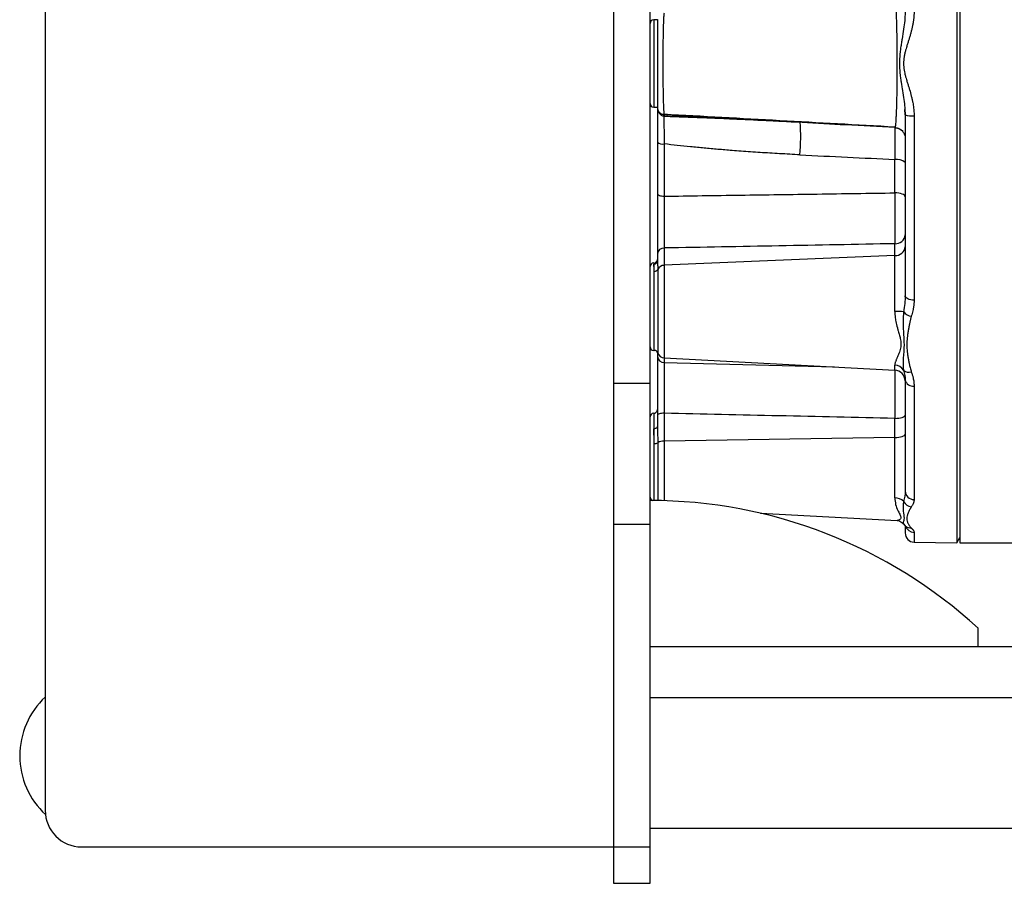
# Model space of a CAD drawing. Header units: inches. Extents: x -25.6 to 20.4, y -29.8 to 30.6.
# Tile 2 of 11: x -25.6 to -15, y -8.9 to 0.5. Entities that reach past the tile are written whole.
import ezdxf

# ---------------------------------------------------------------- set-up
doc = ezdxf.new("R2010")
doc.units = ezdxf.units.IN
doc.header["$MEASUREMENT"] = 0

msp = doc.modelspace()

# ---------------------------------------------------------------- linework, layer by layer
at = {"color": 7, "linetype": 'Continuous', "lineweight": 25}
for p, q in [((-19.173, 5.507), (-19.173, -8.853)), ((-18.78, -8.853), (-18.78, 5.507)), ((-25.315, 4.73), (-25.315, -8.066)), ((-15.467, 4.682), (-15.467, -5.177)), ((-18.701, 0.472), (-18.74, 0.472)), ((-18.74, -0.472), (-18.701, -0.472)), ((-16.027, -0.485), (-16.027, -0.498)), ((-16.026, -0.494), (-16.022, -0.555)), ((-18.629, -0.543), (-18.629, -0.545)), ((-17.145, -0.634), (-17.159, -0.634)), ((-17.151, -0.634), (-17.159, -0.634)), ((-17.138, -0.635), (-17.159, -0.634)), ((-15.927, -0.564), (-15.927, -2.555)), ((-16.137, -0.69), (-16.101, -0.698)), ((-16.031, -0.765), (-16.029, -0.77)), ((-18.626, -0.868), (-18.626, -1.433)), ((-16.136, -1.397), (-16.136, -1.036)), ((-18.626, -1.992), (-18.626, -3.23)), ((-16.136, -2.677), (-16.136, -1.946)), ((-18.701, -2.056), (-18.701, -2.13)), ((-16.136, -2.074), (-18.626, -2.179)), ((-18.74, -3.099), (-18.734, -3.099)), ((-18.701, -3.119), (-18.701, -3.163)), ((-18.626, -3.179), (-16.136, -3.31)), ((-19.173, -3.452), (-18.78, -3.452)), ((-15.927, -3.483), (-15.927, -4.708)), ((-18.701, -3.801), (-18.701, -3.92)), ((-18.626, -3.776), (-18.626, -4.721)), ((-16.136, -4.691), (-16.136, -3.832)), ((-16.136, -4.039), (-18.626, -4.079)), ((-17.585, -4.857), (-16.111, -4.934)), ((-19.173, -4.973), (-18.78, -4.973)), ((-16.11, -4.934), (-16.112, -4.933)), ((-16.046, -4.969), (-16.022, -4.994)), ((-16.046, -4.969), (-16.025, -4.99)), ((-16.022, -4.994), (-16.025, -4.99)), ((-16.021, -4.994), (-16.022, -4.993)), ((-15.927, -5.169), (-15.467, -5.177)), ((-15.467, -5.177), (-15.433, -5.118)), ((-15.433, -5.177), (-14.331, -5.177)), ((-15.236, -6.294), (-15.236, -6.097)), ((-18.78, -6.294), (-0.276, -6.294)), ((-0.079, -8.262), (-18.78, -8.262)), ((-24.921, -8.459), (-18.78, -8.459)), ((-19.173, -8.853), (-18.78, -8.853))]:
    msp.add_line(p, q, dxfattribs=at)
at = {"color": 8, "linetype": 'Continuous', "lineweight": 25}
for p, q in [((-18.74, 0.472), (-18.74, -0.472)), ((-16.024, -0.553), (-16.026, -0.498)), ((-18.74, -2.154), (-18.74, -3.099)), ((-18.697, -2.223), (-18.697, -3.126)), ((-18.734, -3.099), (-18.734, -2.244)), ((-18.626, -3.23), (-16.787, -3.276)), ((-16.136, -3.31), (-16.136, -3.259)), ((-18.74, -3.777), (-18.74, -4.719)), ((-18.734, -4.719), (-18.734, -4.104)), ((-18.697, -4.096), (-18.697, -4.72)), ((-15.927, -5.062), (-15.927, -5.169)), ((-18.78, -6.845), (-0.276, -6.845))]:
    msp.add_line(p, q, dxfattribs=at)
at = {"color": 7, "linetype": 'Continuous', "lineweight": 25, "flags": 128}
for points in [[(-18.701, -1.403), (-18.699, -1.409), (-18.695, -1.414), (-18.688, -1.419), (-18.679, -1.424), (-18.668, -1.428), (-18.655, -1.43), (-18.641, -1.432), (-18.626, -1.433)], [(-16.024, -1.439), (-16.026, -1.431), (-16.032, -1.423), (-16.042, -1.416), (-16.056, -1.41), (-16.073, -1.405), (-16.092, -1.401), (-16.113, -1.398), (-16.136, -1.397)], [(-15.927, -2.555), (-15.946, -2.554), (-15.964, -2.551), (-15.981, -2.547), (-15.995, -2.541), (-16.007, -2.533), (-16.016, -2.525), (-16.022, -2.516), (-16.024, -2.507)], [(-18.626, -3.776), (-18.641, -3.777), (-18.655, -3.779), (-18.668, -3.781), (-18.679, -3.784), (-18.688, -3.788), (-18.695, -3.792), (-18.699, -3.796), (-18.701, -3.801)], [(-16.136, -3.832), (-16.113, -3.831), (-16.092, -3.829), (-16.073, -3.825), (-16.056, -3.821), (-16.042, -3.815), (-16.032, -3.809), (-16.026, -3.803), (-16.024, -3.796)], [(-18.701, -3.92), (-18.702, -3.925), (-18.704, -3.929), (-18.707, -3.934), (-18.712, -3.938), (-18.718, -3.941), (-18.725, -3.943), (-18.732, -3.945), (-18.74, -3.945)], [(-16.136, -4.039), (-16.113, -4.038), (-16.092, -4.035), (-16.073, -4.032), (-16.056, -4.027), (-16.042, -4.022), (-16.032, -4.016), (-16.026, -4.009), (-16.024, -4.002)]]:
    msp.add_lwpolyline(points, dxfattribs=at)
at = {"color": 7, "linetype": 'Continuous', "lineweight": 25}
for centre, radius, start, end in [((-18.74, 0.433), 0.0394, 90, 180), ((-18.74, -0.433), 0.0394, 180, 270), ((-18.695, -0.56), 0.0639, 352.5927, 7.4073), ((-18.645, -0.57), 0.0247, 0.9516, 44.8198), ((-19.151, -0.804), 1.999, 354.7974, 4.8967), ((-17.159, -0.637), 0.00296, 86.4654, 104.9729), ((-15.951, -0.335), 0.23, 251.4335, 275.898), ((-18.643, -0.774), 0.0955, 232.7726, 280.1748), ((-16.111, -1.165), 0.13, 48.0381, 100.9262), ((-16.13, -1.839), 0.107, 267.1726, 353.7243), ((-18.63, -2.064), 0.0715, 87.1726, 173.7243), ((-16.13, -1.967), 0.107, 267.1726, 353.7243), ((-18.74, -2.115), 0.0394, 270, 360), ((-18.74, -2.193), 0.0394, 90, 180), ((-18.74, -2.129), 0.0388, 269.1705, 359.1457), ((-18.732, -2.205), 0.0396, 267.1159, 333.1379), ((-18.627, -2.258), 0.0782, 89.6191, 153.398), ((-16.129, -3.589), 0.912, 84.4111, 90.4363), ((-15.926, -2.582), 0.151, 221.2913, 258.4378), ((-18.74, -3.06), 0.0394, 180, 270), ((-18.734, -3.138), 0.0394, 18.6964, 90), ((-18.628, -3.157), 0.0728, 184.7321, 271.6124), ((-18.622, -3.1), 0.0787, 198.6964, 267), ((-16.14, -3.378), 0.12, 33.2904, 87.9446), ((-16.142, -3.428), 0.118, 0, 87), ((-15.982, -3.244), 0.0896, 229.8977, 286.5467), ((-15.939, -3.397), 0.0867, 192.9798, 278.1371), ((-18.74, -3.817), 0.0394, 90, 180), ((-18.74, -3.738), 0.0394, 270, 360), ((-18.729, -4.039), 0.0649, 265.3966, 299.5994), ((-18.634, -4.203), 0.125, 86.3078, 120.0487), ((-15.93, -4.614), 0.0942, 182.7338, 271.6088), ((-18.74, -4.683), 0.0394, 180, 247.3991), ((-18.78, -9.964), 5.245, 47.499, 90), ((-16.134, -4.828), 0.137, 46.4601, 90.6311), ((-15.943, -4.68), 0.108, 206.5045, 262.794), ((-15.925, -5.07), 0.0984, 180, 269), ((-24.724, -7.475), 0.866, 132.9859, 227.2522), ((-24.921, -8.066), 0.394, 180, 270)]:
    msp.add_arc(centre, radius, start, end, dxfattribs=at)
at = {"color": 8, "linetype": 'Continuous', "lineweight": 25}
for centre, radius, start, end in [((-15.962, -4.928), 0.0887, 227.56, 273.2597), ((-15.926, -4.965), 0.0979, 198.1145, 269.4738)]:
    msp.add_arc(centre, radius, start, end, dxfattribs=at)
at = {"color": 7, "linetype": 'Continuous', "lineweight": 25}
for points, knots in [([(-15.433, 5.177), (-15.433, 5.177), (-15.433, 5.144), (-15.433, 5.012), (-15.433, 4.913), (-15.433, 4.653), (-15.433, 4.493), (-15.433, 4.116), (-15.433, 3.9), (-15.433, 3.421), (-15.433, 3.158), (-15.433, 2.595), (-15.433, 2.294), (-15.433, 1.668), (-15.433, 1.342), (-15.433, 0.678), (-15.433, 0.339), (-15.433, -0.339), (-15.433, -0.678), (-15.433, -1.342), (-15.433, -1.668), (-15.433, -2.294), (-15.433, -2.595), (-15.433, -3.158), (-15.433, -3.421), (-15.433, -3.9), (-15.433, -4.116), (-15.433, -4.493), (-15.433, -4.653), (-15.433, -4.913), (-15.433, -5.012), (-15.433, -5.144), (-15.433, -5.177), (-15.433, -5.177)], [0, 0, 0, 0, 0.0625, 0.0625, 0.125, 0.125, 0.1875, 0.1875, 0.25, 0.25, 0.3125, 0.3125, 0.375, 0.375, 0.4375, 0.4375, 0.5, 0.5, 0.5625, 0.5625, 0.625, 0.625, 0.6875, 0.6875, 0.75, 0.75, 0.8125, 0.8125, 0.875, 0.875, 0.9375, 0.9375, 1, 1, 1, 1]), ([(-15.927, 0.564), (-15.927, 0.559), (-15.927, 0.549), (-15.928, 0.534), (-15.928, 0.518), (-15.93, 0.503), (-15.931, 0.487), (-15.933, 0.471), (-15.936, 0.454), (-15.938, 0.438), (-15.942, 0.415), (-15.948, 0.386), (-15.957, 0.352), (-15.966, 0.317), (-15.976, 0.282), (-15.987, 0.247), (-15.998, 0.211), (-16.009, 0.177), (-16.019, 0.141), (-16.028, 0.108), (-16.037, 0.06), (-16.043, 0), (-16.037, -0.06), (-16.028, -0.107), (-16.019, -0.141), (-16.009, -0.176), (-15.998, -0.211), (-15.989, -0.241), (-15.981, -0.264), (-15.971, -0.299), (-15.96, -0.34), (-15.948, -0.386), (-15.941, -0.42), (-15.936, -0.451), (-15.932, -0.48), (-15.929, -0.509), (-15.927, -0.536), (-15.927, -0.555), (-15.927, -0.564)], [0, 0, 0, 0, 0.01302, 0.026233, 0.039647, 0.053268, 0.067102, 0.081155, 0.095432, 0.10994, 0.124683, 0.154816, 0.186844, 0.216571, 0.249239, 0.28052, 0.311822, 0.347032, 0.37435, 0.407104, 0.436748, 0.499729, 0.56275, 0.592434, 0.625249, 0.652642, 0.687897, 0.719252, 0.734917, 0.750572, 0.813031, 0.845086, 0.875259, 0.901648, 0.927283, 0.952197, 0.976423, 1, 1, 1, 1]), ([(-18.701, 0.474), (-18.701, 0.474), (-18.701, 0.474), (-18.701, 0.474), (-18.701, 0.472), (-18.701, 0.467), (-18.701, 0.46), (-18.701, 0.45), (-18.701, 0.421), (-18.701, 0.362), (-18.701, 0.271), (-18.701, 0.187), (-18.701, 0.096), (-18.701, 0), (-18.701, -0.095), (-18.701, -0.187), (-18.701, -0.271), (-18.701, -0.344), (-18.701, -0.404), (-18.701, -0.439), (-18.701, -0.459), (-18.701, -0.468), (-18.701, -0.472), (-18.701, -0.474), (-18.701, -0.474), (-18.701, -0.474), (-18.701, -0.474)], [0, 0, 0, 0, 0.007044, 0.017995, 0.03599, 0.071869, 0.089719, 0.107562, 0.143157, 0.249847, 0.312042, 0.37435, 0.436844, 0.499638, 0.562379, 0.624784, 0.687143, 0.749738, 0.812395, 0.874808, 0.906046, 0.93723, 0.968528, 0.984243, 0.993431, 1, 1, 1, 1]), ([(-18.701, -0.474), (-18.7, -0.483), (-18.699, -0.497), (-18.691, -0.51), (-18.688, -0.514)], [0, 0, 0, 0, 0.634467, 1, 1, 1, 1]), ([(-18.701, -0.474), (-18.701, -0.496), (-18.694, -0.518), (-18.669, -0.553), (-18.651, -0.565), (-18.632, -0.568)], [0, 0, 0, 0, 0.5, 0.5, 1, 1, 1, 1]), ([(-18.701, -0.474), (-18.701, -0.476), (-18.701, -0.48), (-18.701, -0.486), (-18.701, -0.492), (-18.701, -0.499), (-18.701, -0.505), (-18.701, -0.512), (-18.701, -0.519), (-18.701, -0.526), (-18.701, -0.533), (-18.701, -0.554), (-18.701, -0.585), (-18.701, -0.627), (-18.701, -0.67), (-18.701, -0.713), (-18.701, -0.753), (-18.701, -0.775), (-18.701, -0.799), (-18.701, -0.824), (-18.701, -0.841), (-18.701, -0.85)], [0, 0, 0, 0, 0.027174, 0.05389, 0.080143, 0.105932, 0.131251, 0.156097, 0.180467, 0.204358, 0.227766, 0.250689, 0.420074, 0.499894, 0.577191, 0.749205, 0.794841, 0.842768, 0.892958, 0.945381, 1, 1, 1, 1]), ([(-18.674, -0.531), (-18.67, -0.535), (-18.662, -0.543), (-18.647, -0.549), (-18.637, -0.551), (-18.632, -0.552)], [0, 0, 0, 0, 0.381012, 0.695094, 1, 1, 1, 1]), ([(-18.674, -0.532), (-18.672, -0.534), (-18.665, -0.541), (-18.648, -0.547), (-18.635, -0.547), (-18.628, -0.547)], [0, 0, 0, 0, 0.160257, 0.585468, 1, 1, 1, 1]), ([(-18.632, -0.552), (-18.631, -0.552), (-18.629, -0.552), (-18.628, -0.552), (-18.627, -0.552)], [0, 0, 0, 0, 0.495706, 1, 1, 1, 1]), ([(-18.632, -0.568), (-18.632, -0.571), (-18.632, -0.575), (-18.632, -0.583), (-18.632, -0.591), (-18.631, -0.599), (-18.631, -0.608), (-18.631, -0.617), (-18.631, -0.627), (-18.631, -0.638), (-18.63, -0.648), (-18.63, -0.659), (-18.63, -0.671), (-18.63, -0.683), (-18.629, -0.704), (-18.629, -0.735), (-18.628, -0.769), (-18.628, -0.798), (-18.627, -0.819), (-18.627, -0.843), (-18.626, -0.86), (-18.626, -0.868)], [0, 0, 0, 0, 0.0353688, 0.0712665, 0.1076887, 0.1446293, 0.1820815, 0.220037, 0.2584864, 0.2974191, 0.336823, 0.3766848, 0.4169901, 0.457723, 0.4988663, 0.6195647, 0.7488667, 0.8047556, 0.8653435, 0.9304864, 1, 1, 1, 1]), ([(-18.62, -0.569), (-18.622, -0.569), (-18.626, -0.569), (-18.63, -0.568), (-18.632, -0.568)], [0, 0, 0, 0, 0.501874, 1, 1, 1, 1]), ([(-18.629, -0.545), (-18.212, -0.568), (-17.379, -0.614), (-16.547, -0.66), (-16.132, -0.683)], [0, 0, 0, 0, 0.501198, 1, 1, 1, 1]), ([(-18.627, -0.552), (-18.552, -0.556), (-18.395, -0.565), (-18.151, -0.579), (-17.865, -0.595), (-17.533, -0.613), (-17.288, -0.627), (-17.16, -0.634)], [0, 0, 0, 0, 0.153426, 0.320093, 0.5, 0.73767, 1, 1, 1, 1]), ([(-18.62, -0.569), (-18.582, -0.57), (-18.491, -0.573), (-18.331, -0.579), (-18.126, -0.587), (-17.851, -0.599), (-17.524, -0.614), (-17.281, -0.627), (-17.159, -0.634)], [0, 0, 0, 0, 0.077553, 0.186744, 0.327562, 0.499999, 0.750013, 1, 1, 1, 1]), ([(-17.138, -0.635), (-16.981, -0.643), (-16.646, -0.661), (-16.312, -0.679), (-16.135, -0.689)], [0, 0, 0, 0, 0.472287, 1, 1, 1, 1]), ([(-16.131, -0.683), (-16.132, -0.685), (-16.133, -0.691), (-16.134, -0.691), (-16.135, -0.692)], [0, 0, 0, 0, 0.31527, 1, 1, 1, 1]), ([(-16.135, -0.692), (-16.129, -0.692), (-16.121, -0.693), (-16.107, -0.696), (-16.103, -0.697), (-16.101, -0.698), (-16.1, -0.698)], [0, 0, 0, 0, 0.755795, 0.892914, 0.954168, 1, 1, 1, 1]), ([(-16.1, -0.698), (-16.1, -0.698), (-16.099, -0.699), (-16.096, -0.7), (-16.091, -0.702), (-16.086, -0.705), (-16.079, -0.709), (-16.07, -0.716), (-16.059, -0.723), (-16.052, -0.727), (-16.049, -0.722), (-16.048, -0.721)], [0, 0, 0, 0, 0.003643, 0.020105, 0.038433, 0.085027, 0.150863, 0.240947, 0.504026, 0.874394, 1, 1, 1, 1]), ([(-16.095, -0.7), (-16.084, -0.704), (-16.074, -0.711), (-16.056, -0.726), (-16.048, -0.735), (-16.036, -0.755), (-16.031, -0.766), (-16.025, -0.787), (-16.024, -0.798), (-16.024, -0.808)], [0, 0, 0, 0, 0.25, 0.25, 0.5, 0.5, 0.75, 0.75, 1, 1, 1, 1]), ([(-17.16, -0.986), (-17.197, -0.984), (-17.27, -0.98), (-17.379, -0.974), (-17.486, -0.968), (-17.59, -0.961), (-17.693, -0.954), (-17.794, -0.947), (-17.912, -0.938), (-18.045, -0.927), (-18.195, -0.914), (-18.341, -0.899), (-18.485, -0.884), (-18.579, -0.874), (-18.626, -0.868)], [0, 0, 0, 0, 0.07541, 0.149492, 0.222246, 0.293675, 0.363779, 0.43256, 0.500018, 0.603898, 0.70583, 0.80582, 0.903875, 1, 1, 1, 1]), ([(-18.701, -1.403), (-18.701, -1.408), (-18.701, -1.417), (-18.701, -1.431), (-18.701, -1.445), (-18.701, -1.459), (-18.701, -1.473), (-18.701, -1.487), (-18.701, -1.502), (-18.701, -1.516), (-18.701, -1.53), (-18.701, -1.545), (-18.701, -1.559), (-18.701, -1.574), (-18.701, -1.588), (-18.701, -1.603), (-18.701, -1.618), (-18.701, -1.632), (-18.701, -1.647), (-18.701, -1.661), (-18.701, -1.676), (-18.701, -1.695), (-18.701, -1.719), (-18.701, -1.748), (-18.701, -1.776), (-18.701, -1.804), (-18.701, -1.831), (-18.701, -1.858), (-18.701, -1.883), (-18.701, -1.908), (-18.701, -1.932), (-18.701, -1.956), (-18.701, -1.978), (-18.701, -1.999), (-18.701, -2.019), (-18.701, -2.038), (-18.701, -2.05), (-18.701, -2.056)], [0, 0, 0, 0, 0.020133, 0.040234, 0.060305, 0.080352, 0.100376, 0.12038, 0.140368, 0.160342, 0.180305, 0.200259, 0.220207, 0.240152, 0.260095, 0.28004, 0.299988, 0.319942, 0.339906, 0.35988, 0.379869, 0.399875, 0.43994, 0.48011, 0.520374, 0.560535, 0.600584, 0.640547, 0.680448, 0.720309, 0.760152, 0.799997, 0.839864, 0.879774, 0.919751, 0.959817, 1, 1, 1, 1]), ([(-18.626, -1.433), (-18.626, -1.437), (-18.626, -1.446), (-18.626, -1.458), (-18.626, -1.471), (-18.627, -1.484), (-18.627, -1.497), (-18.627, -1.51), (-18.627, -1.523), (-18.627, -1.535), (-18.627, -1.548), (-18.627, -1.561), (-18.627, -1.573), (-18.627, -1.608), (-18.627, -1.664), (-18.627, -1.741), (-18.627, -1.814), (-18.627, -1.867), (-18.627, -1.901), (-18.627, -1.921), (-18.627, -1.94), (-18.627, -1.959), (-18.626, -1.976), (-18.626, -1.987), (-18.626, -1.992)], [0, 0, 0, 0, 0.021779, 0.043439, 0.064965, 0.086342, 0.107556, 0.128594, 0.14944, 0.170082, 0.190508, 0.210704, 0.230658, 0.250361, 0.376276, 0.50022, 0.624108, 0.749872, 0.789456, 0.830017, 0.871461, 0.913681, 0.956566, 1, 1, 1, 1]), ([(-18.626, -1.433), (-18.352, -1.429), (-17.802, -1.421), (-16.971, -1.409), (-16.415, -1.401), (-16.136, -1.397)], [0, 0, 0, 0, 0.329922, 0.663255, 1, 1, 1, 1]), ([(-16.136, -1.397), (-16.135, -1.494), (-16.134, -1.601), (-16.134, -1.798), (-16.135, -1.886), (-16.136, -1.946)], [0, 0, 0, 0, 0.5, 0.5, 1, 1, 1, 1]), ([(-16.136, -1.946), (-16.553, -1.954), (-17.383, -1.97), (-18.214, -1.985), (-18.626, -1.992)], [0, 0, 0, 0, 0.503, 1, 1, 1, 1]), ([(-18.734, -2.244), (-18.734, -2.242), (-18.734, -2.238), (-18.734, -2.232), (-18.734, -2.225), (-18.735, -2.218), (-18.736, -2.209), (-18.737, -2.198), (-18.738, -2.188), (-18.739, -2.18), (-18.74, -2.173), (-18.74, -2.17), (-18.74, -2.168)], [0, 0, 0, 0, 0.0576623, 0.1186615, 0.183004, 0.2506947, 0.3546094, 0.4999381, 0.6452511, 0.7492172, 0.8812818, 1, 1, 1, 1]), ([(-18.701, -2.13), (-18.701, -2.131), (-18.701, -2.135), (-18.701, -2.14), (-18.7, -2.145), (-18.7, -2.151), (-18.699, -2.157), (-18.699, -2.164), (-18.698, -2.173), (-18.697, -2.187), (-18.697, -2.204), (-18.697, -2.216), (-18.697, -2.223)], [0, 0, 0, 0, 0.07062, 0.141467, 0.212568, 0.283949, 0.355636, 0.427655, 0.500031, 0.667967, 0.834516, 1, 1, 1, 1]), ([(-15.927, -2.555), (-15.927, -2.559), (-15.927, -2.568), (-15.928, -2.58), (-15.928, -2.593), (-15.93, -2.605), (-15.931, -2.618), (-15.933, -2.631), (-15.936, -2.649), (-15.941, -2.672), (-15.948, -2.701), (-15.954, -2.72), (-15.957, -2.73)], [0, 0, 0, 0, 0.069051, 0.138842, 0.20941, 0.280789, 0.353013, 0.426114, 0.500125, 0.659359, 0.825909, 1, 1, 1, 1]), ([(-16.136, -2.677), (-16.136, -2.68), (-16.135, -2.687), (-16.135, -2.7), (-16.134, -2.715), (-16.132, -2.735), (-16.129, -2.759), (-16.122, -2.801), (-16.111, -2.843), (-16.1, -2.885), (-16.092, -2.912), (-16.082, -2.944), (-16.074, -2.978), (-16.07, -3.009), (-16.069, -3.029), (-16.07, -3.049), (-16.073, -3.074), (-16.081, -3.103), (-16.091, -3.13), (-16.102, -3.156), (-16.111, -3.177), (-16.117, -3.192), (-16.123, -3.206), (-16.128, -3.219), (-16.131, -3.232), (-16.134, -3.242), (-16.135, -3.251), (-16.135, -3.256), (-16.136, -3.259)], [0, 0, 0, 0, 0.012069, 0.028003, 0.047786, 0.07141, 0.10946, 0.142449, 0.237815, 0.285127, 0.320869, 0.356372, 0.42725, 0.474994, 0.49866, 0.522128, 0.570308, 0.623862, 0.677636, 0.731551, 0.785399, 0.81226, 0.839075, 0.892596, 0.911452, 0.946133, 0.975726, 1, 1, 1, 1]), ([(-16.04, -2.681), (-16.049, -2.751), (-16.046, -2.811), (-16.041, -2.926), (-16.036, -2.981), (-16.036, -3.086), (-16.041, -3.135), (-16.046, -3.228), (-16.049, -3.272), (-16.04, -3.313)], [0, 0, 0, 0, 0.25, 0.25, 0.5, 0.5, 0.75, 0.75, 1, 1, 1, 1]), ([(-15.957, -2.73), (-15.958, -2.734), (-15.961, -2.744), (-15.965, -2.759), (-15.969, -2.775), (-15.973, -2.791), (-15.978, -2.813), (-15.984, -2.845), (-15.991, -2.884), (-15.997, -2.924), (-16.003, -2.975), (-16.007, -3.038), (-16.003, -3.1), (-15.997, -3.149), (-15.991, -3.187), (-15.984, -3.224), (-15.977, -3.257), (-15.971, -3.284), (-15.964, -3.308), (-15.959, -3.323), (-15.957, -3.33)], [0, 0, 0, 0, 0.023343, 0.04752, 0.072538, 0.098407, 0.125132, 0.182139, 0.250227, 0.317031, 0.375383, 0.500408, 0.625223, 0.683372, 0.750085, 0.818072, 0.875023, 0.919031, 0.960678, 1, 1, 1, 1]), ([(-18.701, -3.163), (-18.701, -3.166), (-18.701, -3.171), (-18.701, -3.179), (-18.701, -3.188), (-18.701, -3.197), (-18.701, -3.206), (-18.701, -3.215), (-18.701, -3.225), (-18.701, -3.235), (-18.701, -3.245), (-18.701, -3.256), (-18.701, -3.267), (-18.701, -3.278), (-18.701, -3.289), (-18.701, -3.301), (-18.701, -3.313), (-18.701, -3.325), (-18.701, -3.337), (-18.701, -3.349), (-18.701, -3.362), (-18.701, -3.379), (-18.701, -3.401), (-18.701, -3.428), (-18.701, -3.456), (-18.701, -3.484), (-18.701, -3.512), (-18.701, -3.541), (-18.701, -3.57), (-18.701, -3.599), (-18.701, -3.628), (-18.701, -3.657), (-18.701, -3.686), (-18.701, -3.715), (-18.701, -3.744), (-18.701, -3.773), (-18.701, -3.791), (-18.701, -3.801)], [0, 0, 0, 0, 0.020133, 0.040234, 0.060305, 0.080352, 0.100376, 0.12038, 0.140368, 0.160342, 0.180305, 0.200259, 0.220207, 0.240152, 0.260095, 0.28004, 0.299988, 0.319942, 0.339906, 0.35988, 0.379869, 0.399875, 0.43994, 0.48011, 0.520374, 0.560535, 0.600584, 0.640547, 0.680448, 0.720309, 0.760152, 0.799997, 0.839864, 0.879774, 0.919751, 0.959817, 1, 1, 1, 1]), ([(-18.626, -3.23), (-18.626, -3.232), (-18.626, -3.237), (-18.626, -3.245), (-18.626, -3.253), (-18.627, -3.261), (-18.627, -3.269), (-18.627, -3.278), (-18.627, -3.287), (-18.627, -3.296), (-18.627, -3.305), (-18.627, -3.314), (-18.627, -3.324), (-18.627, -3.35), (-18.627, -3.397), (-18.627, -3.468), (-18.627, -3.544), (-18.627, -3.604), (-18.627, -3.647), (-18.627, -3.673), (-18.627, -3.698), (-18.627, -3.724), (-18.626, -3.751), (-18.626, -3.768), (-18.626, -3.776)], [0, 0, 0, 0, 0.021779, 0.043439, 0.064965, 0.086342, 0.107556, 0.128594, 0.14944, 0.170082, 0.190508, 0.210704, 0.230658, 0.250361, 0.376276, 0.50022, 0.624108, 0.749872, 0.789456, 0.830017, 0.871461, 0.913681, 0.956566, 1, 1, 1, 1]), ([(-15.957, -3.33), (-15.955, -3.335), (-15.951, -3.346), (-15.946, -3.362), (-15.942, -3.377), (-15.938, -3.392), (-15.935, -3.408), (-15.931, -3.426), (-15.929, -3.446), (-15.927, -3.465), (-15.927, -3.477), (-15.927, -3.483)], [0, 0, 0, 0, 0.105361, 0.207984, 0.307915, 0.405201, 0.499895, 0.628798, 0.754998, 0.87867, 1, 1, 1, 1]), ([(-16.136, -3.832), (-16.553, -3.823), (-17.383, -3.805), (-18.214, -3.786), (-18.626, -3.776)], [0, 0, 0, 0, 0.503, 1, 1, 1, 1]), ([(-18.701, -3.92), (-18.701, -3.923), (-18.701, -3.931), (-18.701, -3.943), (-18.7, -3.955), (-18.7, -3.967), (-18.699, -3.98), (-18.699, -3.992), (-18.698, -4.01), (-18.697, -4.035), (-18.697, -4.065), (-18.697, -4.085), (-18.697, -4.096)], [0, 0, 0, 0, 0.07062, 0.141467, 0.212568, 0.283949, 0.355636, 0.427655, 0.500031, 0.667967, 0.834516, 1, 1, 1, 1]), ([(-18.734, -4.104), (-18.734, -4.1), (-18.734, -4.094), (-18.734, -4.083), (-18.734, -4.072), (-18.735, -4.059), (-18.736, -4.041), (-18.737, -4.02), (-18.738, -3.999), (-18.739, -3.98), (-18.74, -3.962), (-18.74, -3.951), (-18.74, -3.945)], [0, 0, 0, 0, 0.057662, 0.118662, 0.183004, 0.250695, 0.354609, 0.499938, 0.645251, 0.749217, 0.881282, 1, 1, 1, 1]), ([(-16.04, -4.729), (-16.049, -4.773), (-16.046, -4.806), (-16.041, -4.864), (-16.036, -4.889), (-16.036, -4.929), (-16.041, -4.944), (-16.046, -4.965), (-16.049, -4.972), (-16.04, -4.97)], [0, 0, 0, 0, 0.25, 0.25, 0.5, 0.5, 0.75, 0.75, 1, 1, 1, 1]), ([(-15.927, -4.708), (-15.927, -4.71), (-15.927, -4.714), (-15.928, -4.72), (-15.928, -4.726), (-15.93, -4.732), (-15.931, -4.737), (-15.933, -4.743), (-15.936, -4.752), (-15.941, -4.762), (-15.948, -4.775), (-15.954, -4.783), (-15.957, -4.788)], [0, 0, 0, 0, 0.069051, 0.138842, 0.20941, 0.280789, 0.353013, 0.426114, 0.500125, 0.659359, 0.825909, 1, 1, 1, 1]), ([(-15.957, -4.788), (-15.958, -4.79), (-15.961, -4.794), (-15.965, -4.801), (-15.969, -4.807), (-15.973, -4.814), (-15.978, -4.824), (-15.984, -4.837), (-15.991, -4.854), (-15.997, -4.87), (-16.003, -4.89), (-16.007, -4.915), (-16.003, -4.938), (-15.997, -4.956), (-15.991, -4.969), (-15.984, -4.982), (-15.977, -4.993), (-15.971, -5.002), (-15.964, -5.01), (-15.959, -5.015), (-15.957, -5.017)], [0, 0, 0, 0, 0.023343, 0.04752, 0.072538, 0.098407, 0.125132, 0.182139, 0.250227, 0.317031, 0.375383, 0.500408, 0.625223, 0.683372, 0.750085, 0.818072, 0.875023, 0.919031, 0.960678, 1, 1, 1, 1]), ([(-16.11, -4.934), (-16.1, -4.935), (-16.078, -4.938), (-16.055, -4.961), (-16.042, -4.973)], [0, 0, 0, 0, 0.461136, 1, 1, 1, 1]), ([(-16.024, -4.992), (-16.024, -5.011), (-16.024, -5.061), (-16.024, -5.067), (-16.024, -5.07)], [0, 0, 0, 0, 0.399728, 1, 1, 1, 1]), ([(-15.957, -5.017), (-15.955, -5.019), (-15.951, -5.022), (-15.946, -5.027), (-15.942, -5.032), (-15.938, -5.036), (-15.935, -5.041), (-15.931, -5.046), (-15.929, -5.052), (-15.927, -5.057), (-15.927, -5.061), (-15.927, -5.062)], [0, 0, 0, 0, 0.105361, 0.207984, 0.307915, 0.405201, 0.499895, 0.628798, 0.754998, 0.87867, 1, 1, 1, 1])]:
    msp.add_open_spline(points, degree=3, knots=knots, dxfattribs=at)
at = {"color": 8, "linetype": 'Continuous', "lineweight": 25}
for points, knots in [([(-16.131, 0.682), (-16.131, 0.68), (-16.13, 0.673), (-16.128, 0.655), (-16.126, 0.63), (-16.124, 0.602), (-16.122, 0.571), (-16.121, 0.539), (-16.12, 0.509), (-16.119, 0.482), (-16.118, 0.452), (-16.117, 0.417), (-16.116, 0.366), (-16.115, 0.312), (-16.114, 0.265), (-16.114, 0.233), (-16.114, 0.2), (-16.113, 0.152), (-16.113, 0.097), (-16.113, 0.046), (-16.113, -0.033), (-16.113, -0.142), (-16.114, -0.279), (-16.116, -0.403), (-16.119, -0.499), (-16.122, -0.569), (-16.124, -0.615), (-16.127, -0.645), (-16.129, -0.665), (-16.13, -0.677), (-16.131, -0.681), (-16.131, -0.683)], [0, 0, 0, 0, 0.027393, 0.063842, 0.094999, 0.128588, 0.157998, 0.185402, 0.209978, 0.227963, 0.245606, 0.271803, 0.298414, 0.340329, 0.366961, 0.376618, 0.392415, 0.421352, 0.453049, 0.477786, 0.499986, 0.572874, 0.645364, 0.718037, 0.79099, 0.83968, 0.888141, 0.929795, 0.953667, 0.982149, 1, 1, 1, 1]), ([(-18.629, 0.544), (-18.629, 0.544), (-18.63, 0.542), (-18.631, 0.533), (-18.632, 0.521), (-18.632, 0.512), (-18.634, 0.492), (-18.635, 0.453), (-18.638, 0.382), (-18.639, 0.299), (-18.641, 0.206), (-18.641, 0.106), (-18.642, 0), (-18.641, -0.106), (-18.641, -0.206), (-18.639, -0.299), (-18.638, -0.365), (-18.637, -0.411), (-18.636, -0.438), (-18.635, -0.462), (-18.634, -0.484), (-18.633, -0.504), (-18.631, -0.524), (-18.63, -0.539), (-18.629, -0.542), (-18.629, -0.543)], [0, 0, 0, 0, 0.002409, 0.041148, 0.062101, 0.07902, 0.091811, 0.159168, 0.227704, 0.299373, 0.363419, 0.42966, 0.499834, 0.569917, 0.636277, 0.70053, 0.77217, 0.799122, 0.826228, 0.853464, 0.880801, 0.908198, 0.939604, 0.985388, 1, 1, 1, 1]), ([(-16.024, 0.553), (-16.025, 0.523), (-16.027, 0.463), (-16.04, 0.368), (-16.053, 0.288), (-16.065, 0.22), (-16.072, 0.172), (-16.079, 0.116), (-16.084, 0.059), (-16.086, 0), (-16.084, -0.058), (-16.079, -0.118), (-16.072, -0.172), (-16.064, -0.221), (-16.054, -0.285), (-16.041, -0.364), (-16.03, -0.436), (-16.028, -0.476), (-16.027, -0.485)], [0, 0, 0, 0, 0.0891102, 0.178232, 0.2808773, 0.3224851, 0.3747224, 0.4182477, 0.4832571, 0.5334794, 0.5833159, 0.6473593, 0.7003954, 0.7378816, 0.7880341, 0.8833277, 0.9706443, 1, 1, 1, 1]), ([(-18.688, -0.514), (-18.687, -0.518), (-18.684, -0.525), (-18.677, -0.529), (-18.674, -0.531)], [0, 0, 0, 0, 0.524922, 1, 1, 1, 1]), ([(-16.135, -0.701), (-16.135, -0.704), (-16.134, -0.713), (-16.134, -0.78), (-16.134, -0.891), (-16.135, -0.988), (-16.136, -1.036)], [0, 0, 0, 0, 0.141624, 0.427964, 0.714034, 1, 1, 1, 1]), ([(-16.135, -3.31), (-16.135, -3.337), (-16.134, -3.396), (-16.134, -3.528), (-16.134, -3.681), (-16.135, -3.782), (-16.136, -3.832)], [0, 0, 0, 0, 0.215258, 0.47704, 0.738551, 1, 1, 1, 1]), ([(-16.136, -4.691), (-16.133, -4.715), (-16.129, -4.766), (-16.109, -4.814), (-16.092, -4.846), (-16.081, -4.867), (-16.072, -4.886), (-16.068, -4.905), (-16.073, -4.92), (-16.088, -4.93), (-16.102, -4.935), (-16.108, -4.934), (-16.11, -4.934)], [0, 0, 0, 0, 0.163706, 0.346257, 0.403759, 0.479324, 0.57152, 0.645628, 0.747174, 0.860306, 0.97042, 1, 1, 1, 1])]:
    msp.add_open_spline(points, degree=3, knots=knots, dxfattribs=at)
at = {"color": 7, "linetype": 'Continuous', "lineweight": 25}
for points in [[(-16.024, -0.553), (-16.024, -1.241), (-16.024, -1.905), (-16.024, -2.507)], [(-16.135, -0.69), (-16.136, -0.69), (-16.136, -0.69), (-16.137, -0.69)], [(-18.701, -0.85), (-18.701, -1.039), (-18.701, -1.224), (-18.701, -1.403)], [(-17.16, -0.986), (-16.818, -1.003), (-16.477, -1.02), (-16.136, -1.036)], [(-16.024, -2.507), (-16.024, -2.563), (-16.03, -2.621), (-16.04, -2.681)], [(-16.04, -3.313), (-16.03, -3.352), (-16.024, -3.386), (-16.024, -3.417)], [(-16.024, -3.417), (-16.024, -3.925), (-16.024, -4.334), (-16.024, -4.618)], [(-16.024, -4.618), (-16.024, -4.655), (-16.03, -4.692), (-16.04, -4.729)]]:
    msp.add_open_spline(points, degree=3, dxfattribs=at)

doc.saveas('drawing.dxf')
